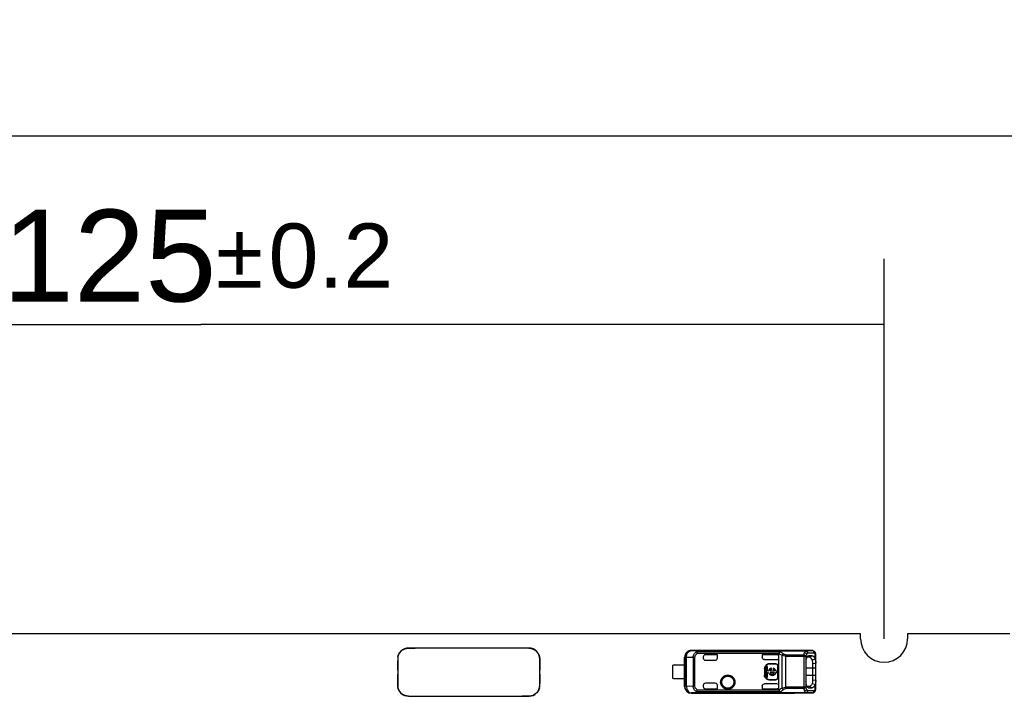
# Model space of a CAD drawing. Header units: millimetres. Extents: x 0 to 210, y 0 to 297.
# Tile 9 of 42: x 114 to 136, y 148 to 163. Entities that reach past the tile are written whole.
import ezdxf
from ezdxf.enums import TextEntityAlignment as Align

# ---------------------------------------------------------------- set-up
doc = ezdxf.new("R2010")
doc.units = ezdxf.units.MM
doc.header["$LTSCALE"] = 19.36
doc.layers.get('0').update_dxf_attribs({"linetype": 'CONTINUOUS'})
doc.layers.add('Z_DIM_2D', color=7, linetype='CONTINUOUS')
doc.styles.add('TEXTSTYLE_3', font='helveticaneueltw1g-ltcn.otf')
doc.styles.add('TEXTSTYLE_4', font='gdt', dxfattribs={"width": 0.7})
doc.dimstyles.new('DIMSTYLE_1', dxfattribs={"dimtxt": 2.1, "dimasz": 3.5, "dimexe": 1.5, "dimexo": 0, "dimgap": 0.525, "dimtad": 1, "dimdec": 3, "dimlfac": 4, "dimdsep": 46, "dimtxsty": 'TEXTSTYLE_3', "dimblk": '_FILLED', "dimblk1": '_FILLED', "dimblk2": '_FILLED', "dimcen": 0.09, "dimclrt": 5, "dimazin": 2, "dimtol": 1, "dimtp": 0.2, "dimtm": 0.2, "dimtfac": 1, "dimtdec": 3, "dimtofl": 0, "dimtmove": 0, "dimatfit": 3, "dimldrblk": '_FILLED', "dimfxl": 0, "dimtolj": 1, "dimarcsym": 0})
doc.dimstyles.new('DIMSTYLE_5', dxfattribs={"dimtxt": 2.1, "dimasz": 3.5, "dimexe": 1.5, "dimexo": 0, "dimgap": 0.525, "dimtad": 1, "dimdec": 3, "dimlfac": 4, "dimdsep": 46, "dimtxsty": 'TEXTSTYLE_3', "dimblk": '_FILLED', "dimblk1": '_FILLED', "dimblk2": '_FILLED', "dimcen": 0.09, "dimclrt": 5, "dimazin": 2, "dimtol": 1, "dimtp": 0.3, "dimtm": 0.3, "dimtfac": 1, "dimtdec": 3, "dimtofl": 0, "dimtmove": 0, "dimatfit": 3, "dimldrblk": '_FILLED', "dimfxl": 0, "dimtolj": 1, "dimarcsym": 0})

# ---------------------------------------------------------------- blocks, each defined once
blk = doc.blocks.new('*D4')
at = {"layer": 'Z_DIM_2D', "color": 2, "linetype": 'Continuous', "transparency": 16777216}
for p, q in [((102.175, 148.923), (102.175, 157.61)), ((133.425, 148.923), (133.425, 157.61)), ((102.175, 156.11), (117.8, 156.11)), ((133.425, 156.11), (117.8, 156.11))]:
    blk.add_line(p, q, dxfattribs=at)
at = {"layer": 'Z_DIM_2D', "color": 5, "linetype": 'Continuous', "transparency": 16777216}
for s, height, style, p in [('125', 2.1, 'TEXTSTYLE_3', (115.708, 156.635)), ('`', 1.47, 'TEXTSTYLE_4', (118.682, 156.95)), ('0.2', 1.47, 'TEXTSTYLE_3', (120.773, 156.95))]:
    blk.add_text(s, height=height, dxfattribs=dict(at, style=style)).set_placement(p, align=Align.CENTER)
blk = doc.blocks.new('_FILLED')
at = {"color": 0, "linetype": 'ByBlock'}
blk.add_solid([(0, 0), (-1, 0.125), (-1, -0.125)], dxfattribs=at)
blk = doc.blocks.new('_NONE')
blk = doc.blocks.new('*D11')
at = {"layer": 'Z_DIM_2D', "color": 2, "linetype": 'Continuous', "transparency": 16777216}
for p, q in [((67.3, 148.298), (67.3, 161.917)), ((137.05, 148.298), (137.05, 161.917)), ((67.3, 160.417), (102.175, 160.417)), ((137.05, 160.417), (102.175, 160.417))]:
    blk.add_line(p, q, dxfattribs=at)
at = {"layer": 'Z_DIM_2D', "color": 5, "linetype": 'Continuous', "transparency": 16777216}
for s, height, style, p in [('279', 2.1, 'TEXTSTYLE_3', (102.809, 160.942)), ('`', 1.47, 'TEXTSTYLE_4', (105.782, 161.257)), ('0.3', 1.47, 'TEXTSTYLE_3', (107.873, 161.257))]:
    blk.add_text(s, height=height, dxfattribs=dict(at, style=style)).set_placement(p, align=Align.CENTER)

msp = doc.modelspace()

# ---------------------------------------------------------------- linework, layer by layer
at = {"color": 6, "linetype": 'Continuous'}
for p, q in [((102.71263, 149.04803), (132.88763, 149.04803)), ((132.88763, 148.92303), (132.88763, 149.04803)), ((133.96263, 149.04803), (136.30013, 149.04803)), ((133.96263, 149.04803), (133.96263, 148.92303)), ((125.30013, 148.71053), (122.70104, 148.71053)), ((131.37513, 148.65681), (129.01288, 148.65681)), ((129.01704, 148.65264), (129.01288, 148.65681)), ((129.18457, 148.6509), (131.63165, 148.6509)), ((131.77703, 148.65439), (131.37513, 148.65439)), ((131.3764, 148.6544), (131.37555, 148.65439)), ((128.86263, 147.83388), (128.86263, 148.50473)), ((128.86679, 148.50473), (128.86679, 147.83388)), ((129.28763, 148.50818), (129.28763, 148.48181)), ((129.61263, 148.55818), (129.33763, 148.55818)), ((129.33763, 148.43181), (129.56262, 148.43181)), ((129.61263, 148.48181), (129.61263, 148.55818)), ((130.97096, 148.55818), (130.63763, 148.55818)), ((130.63763, 148.55818), (130.63763, 148.49687)), ((130.68765, 148.44684), (130.97096, 148.44684)), ((131.02096, 147.75986), (131.02096, 148.57876)), ((131.6639, 148.50966), (131.70562, 148.51003)), ((131.67945, 148.6021), (131.82404, 148.60352)), ((131.68804, 148.53404), (131.69439, 148.53528)), ((131.77619, 148.5356), (131.69433, 148.53495)), ((131.84749, 148.45667), (131.77687, 148.43832)), ((131.83984, 148.62559), (131.83416, 148.6313)), ((131.84802, 148.61472), (131.83984, 148.62559)), ((131.86263, 148.55539), (131.86254, 148.56112)), ((131.86263, 147.78314), (131.86263, 148.55547)), ((128.58763, 148.31306), (128.58763, 148.02556)), ((128.62513, 148.32556), (128.86317, 148.32556)), ((130.68935, 148.24431), (130.68935, 148.09431)), ((130.69596, 148.24431), (130.69596, 148.09431)), ((130.75888, 148.29281), (130.72576, 148.29281)), ((130.72576, 148.29281), (130.72576, 148.04581)), ((130.75888, 148.18587), (130.75888, 148.29281)), ((130.78448, 148.18587), (130.75888, 148.18587)), ((130.94596, 148.35092), (130.79596, 148.35092)), ((130.94596, 148.34431), (130.79596, 148.34431)), ((130.9188, 148.18587), (130.81553, 148.18587)), ((130.84647, 148.21943), (130.84647, 148.25105)), ((130.88785, 148.25105), (130.88785, 148.21943)), ((130.97576, 148.18587), (130.94985, 148.18587)), ((130.97576, 148.15274), (130.97576, 148.18587)), ((130.99596, 148.04431), (130.99596, 148.29431)), ((131.00258, 148.04431), (131.00258, 148.29431)), ((131.63865, 148.38184), (131.63865, 147.95683)), ((131.78768, 148.35825), (131.86254, 148.36846)), ((131.78777, 148.35825), (131.78773, 147.98034)), ((128.62513, 148.01306), (128.86301, 148.01306)), ((130.72576, 148.04581), (130.75888, 148.04581)), ((130.75888, 148.15274), (130.78448, 148.15274)), ((130.75888, 148.04581), (130.75888, 148.15274)), ((130.79596, 147.99431), (130.94596, 147.99431)), ((130.79596, 147.98769), (130.94596, 147.98769)), ((130.81553, 148.15274), (130.9188, 148.15274)), ((130.94985, 148.15274), (130.97576, 148.15274)), ((131.86255, 147.97013), (131.78764, 147.98036)), ((129.28763, 147.85681), (129.28763, 147.83043)), ((129.56262, 147.90681), (129.33763, 147.90681)), ((129.33763, 147.78043), (129.61263, 147.78043)), ((129.61263, 147.78043), (129.61263, 147.85681)), ((130.63763, 147.84175), (130.63763, 147.78043)), ((130.63763, 147.78043), (130.97091, 147.78043)), ((130.97096, 147.89177), (130.68765, 147.89177)), ((131.02096, 147.75986), (131.02132, 147.75525)), ((131.70561, 147.82859), (131.66427, 147.82896)), ((131.82404, 147.73509), (131.67944, 147.73651)), ((131.69457, 147.80331), (131.68849, 147.80444)), ((131.68892, 147.80564), (131.69436, 147.80367)), ((131.69436, 147.80367), (131.77632, 147.803)), ((131.77692, 147.90046), (131.84753, 147.88211)), ((131.86111, 147.76088), (131.86246, 147.77531)), ((131.86246, 147.77531), (131.86263, 147.78316)), ((122.55013, 147.61053), (125.14921, 147.61053)), ((129.0128, 147.68181), (131.37513, 147.68181)), ((131.63166, 147.68771), (129.18457, 147.68771)), ((131.37513, 147.68423), (131.77702, 147.68423)), ((131.63166, 147.68799), (131.63166, 147.68771)), ((131.83414, 147.70731), (131.83865, 147.71174))]:
    msp.add_line(p, q, dxfattribs=at)
at = {"color": 7, "linetype": 'Continuous'}
for p, q in [((122.70104, 148.71053), (122.55013, 148.71053)), ((131.6328, 148.6508), (131.63072, 148.65061)), ((131.6334, 148.64784), (131.63167, 148.6495)), ((131.63918, 148.64829), (131.64222, 148.64749)), ((131.64222, 148.64749), (131.6446, 148.64661)), ((131.6446, 148.64661), (131.6477, 148.64533)), ((122.30013, 148.46053), (122.30013, 147.86053)), ((125.55013, 147.86053), (125.55013, 148.46053)), ((125.14921, 147.61053), (125.30013, 147.61053))]:
    msp.add_line(p, q, dxfattribs=at)
at = {"color": 9, "linetype": 'Continuous'}
for p, q in [((129.01704, 148.65264), (129.18457, 148.6509)), ((129.18458, 148.6509), (129.18458, 148.64959)), ((129.18458, 148.64959), (131.63167, 148.64959)), ((131.63165, 148.6509), (131.77703, 148.65439)), ((128.86679, 148.50473), (128.86263, 148.50473)), ((128.86679, 148.50265), (129.09572, 148.50104)), ((128.90187, 147.83677), (128.90187, 148.50184)), ((129.05742, 148.50184), (129.05742, 147.83677)), ((129.09572, 147.83758), (129.09572, 148.50104)), ((129.13119, 148.62465), (129.15262, 148.58336)), ((131.03584, 148.62815), (129.15262, 148.62815)), ((129.15262, 148.58336), (129.15262, 148.62815)), ((131.02132, 148.58336), (129.15262, 148.58336)), ((131.09167, 147.79603), (131.09167, 148.54259)), ((131.17664, 147.78396), (131.17664, 148.55465)), ((131.17664, 148.52322), (131.63359, 148.52321)), ((131.17666, 148.55465), (131.58661, 148.55465)), ((131.58661, 148.55465), (131.58661, 147.78396)), ((131.63359, 148.52321), (131.63359, 147.81539)), ((131.70562, 148.51003), (131.77619, 148.5356)), ((131.83415, 148.6313), (131.8342, 148.63126)), ((131.84758, 148.45594), (131.84758, 148.59425)), ((130.68935, 148.24431), (130.69596, 148.24431)), ((130.79596, 148.34431), (130.79596, 148.35092)), ((130.94596, 148.35092), (130.94596, 148.34431)), ((130.99596, 148.29431), (131.00258, 148.29431)), ((131.63865, 148.25681), (131.86263, 148.25681)), ((130.69596, 148.09431), (130.68935, 148.09431)), ((130.79596, 147.98769), (130.79596, 147.99431)), ((130.94596, 147.99431), (130.94596, 147.98769)), ((131.00258, 148.04431), (130.99596, 148.04431)), ((131.86263, 148.08181), (131.63865, 148.08181)), ((128.86263, 147.83388), (128.86679, 147.83388)), ((129.09572, 147.83758), (128.86679, 147.83596)), ((129.15262, 147.75526), (129.13119, 147.71397)), ((129.15262, 147.75525), (131.02132, 147.75525)), ((129.15262, 147.71046), (129.15262, 147.75525)), ((131.63359, 147.81539), (131.17664, 147.81539)), ((131.58661, 147.78396), (131.17665, 147.78396)), ((131.77632, 147.803), (131.70561, 147.82859)), ((131.84758, 147.74437), (131.84758, 147.88264)), ((129.0128, 147.68181), (129.01696, 147.68597)), ((129.18457, 147.68771), (129.01696, 147.68597)), ((131.03613, 147.71046), (129.15262, 147.71046)), ((131.63167, 147.68902), (129.18458, 147.68902)), ((129.18458, 147.68902), (129.18458, 147.68771)), ((131.63173, 147.68793), (131.63166, 147.68799)), ((131.77702, 147.68423), (131.63166, 147.68771)), ((131.83413, 147.7073), (131.83421, 147.70737))]:
    msp.add_line(p, q, dxfattribs=at)
at = {"color": 6, "linetype": 'Continuous'}
for points in [[(131.86254, 148.56112), (131.86139, 148.5757), (131.85875, 148.58949), (131.85434, 148.60256), (131.84802, 148.61472)], [(131.83865, 147.71174), (131.84709, 147.72243), (131.85361, 147.73438), (131.85824, 147.74725), (131.86111, 147.76088)], [(131.63209, 147.68779), (131.63314, 147.6878), (131.635, 147.68788), (131.6368, 147.68802), (131.63857, 147.68823), (131.6404, 147.68852), (131.64223, 147.68888), (131.64408, 147.68931), (131.64592, 147.68982), (131.64778, 147.69041), (131.64964, 147.69109), (131.65151, 147.69185), (131.65339, 147.69271), (131.65527, 147.69367), (131.65715, 147.69472), (131.65856, 147.69559)]]:
    msp.add_lwpolyline(points, dxfattribs=at)
at = {"color": 9, "linetype": 'Continuous'}
msp.add_lwpolyline([(131.63166, 147.68902), (131.63164, 147.68888), (131.63163, 147.68874), (131.63164, 147.68862), (131.63164, 147.68851), (131.63157, 147.6884), (131.63153, 147.68831), (131.63163, 147.68824), (131.63175, 147.68816), (131.63178, 147.68802), (131.63177, 147.68793), (131.63173, 147.68793)], dxfattribs=at)
for radius in [0.14645, 0.13807]:
    msp.add_circle((129.85013, 147.93181), radius, dxfattribs=at)
at = {"color": 6, "linetype": 'Continuous'}
for centre, radius, start, end in [((133.42513, 148.92303), 0.5375, 180, 360), ((131.77772, 148.57754), 0.07685, 82.65747, 89.953391), ((129.33763, 148.50818), 0.05001, 90.006822, 179.993527), ((129.33763, 148.48181), 0.05, 180, 270), ((130.97096, 148.50818), 0.05001, 0.006371, 89.993165), ((131.05054, 148.57879), 0.02957, 171.098582, 180.062471), ((128.62513, 148.26306), 0.0625, 90, 126.869898), ((130.7961, 148.2442), 0.10011, 90.077555, 179.921344), ((130.79605, 148.24424), 0.10668, 90.048173, 144.138921), ((130.86716, 148.16931), 0.08432, 104.204189, 168.672739), ((130.86716, 148.16931), 0.05423, 112.431983, 162.215345), ((130.86716, 148.16931), 0.08432, 11.327261, 75.795811), ((130.86716, 148.16931), 0.05423, 17.784655, 67.568017), ((130.94589, 148.29424), 0.05668, 0.069695, 89.930305), ((130.94596, 148.29431), 0.05, 0, 90), ((128.62513, 148.07556), 0.0625, 233.130102, 270), ((130.79605, 148.09437), 0.10668, 207.092865, 269.952035), ((130.79649, 148.09483), 0.10067, 215.878028, 224.7585), ((130.86716, 148.16931), 0.08432, 191.327261, 348.672739), ((130.86716, 148.16931), 0.05423, 197.784655, 342.215345), ((130.94589, 148.04438), 0.05668, 270.069695, 359.930305), ((130.94596, 148.04431), 0.05, 270, 360), ((129.01274, 147.83184), 0.15012, 180.014677, 187.537667), ((129.0168, 147.83597), 0.15001, 180.003333, 270.059829), ((129.33763, 147.85681), 0.05, 90, 180), ((129.33763, 147.83044), 0.05001, 180.006473, 269.993178), ((130.97097, 147.83043), 0.05, 269.937882, 359.974477), ((130.97095, 147.84176), 0.05001, 0.008145, 89.983132), ((131.75399, 147.93247), 0.10603, 331.967632, 338.32644)]:
    msp.add_arc(centre, radius, start, end, dxfattribs=at)
at = {"color": 7, "linetype": 'Continuous'}
for centre, radius, start, end in [((122.55013, 148.46052), 0.25001, 90.01669, 179.998673), ((122.5705, 148.35202), 0.36001, 97.121527, 97.838288), ((125.30012, 148.46052), 0.25001, 0.001327, 89.998673), ((131.63152, 148.60694), 0.04397, 84.421576, 89.837122), ((131.52144, 148.64906), 0.11023, 0.277864, 0.885436), ((131.62818, 148.60699), 0.04274, 79.502402, 85.324416), ((131.62742, 148.60269), 0.04711, 75.539707, 79.538654), ((131.62672, 148.59996), 0.04993, 71.95277, 75.547179), ((131.62616, 148.59822), 0.05176, 69.134847, 71.959762), ((131.62571, 148.59705), 0.05301, 47.205116, 69.134082), ((131.62945, 148.60414), 0.04505, 62.694539, 66.10244), ((131.62797, 148.60138), 0.04819, 58.234685, 62.636245), ((131.62723, 148.59885), 0.05068, 44.034132, 52.387682), ((131.63068, 148.60263), 0.04555, 43.624955, 47.162648), ((125.6099, 148.36864), 3.31033, 178.86989, 179.086334), ((126.32974, 148.35393), 4.03032, 178.484599, 178.862634), ((128.05109, 148.30834), 5.75227, 178.212566, 178.484129), ((122.53121, 148.46287), 0.23094, 166.580864, 173.812519), ((125.30844, 148.46494), 0.24072, 41.170629, 43.122895), ((125.31529, 148.47085), 0.23168, 36.666121, 41.186044), ((125.32265, 148.47641), 0.22245, 33.618408, 36.649547), ((125.32052, 148.47508), 0.22496, 27.387547, 33.599193), ((124.84437, 148.41526), 0.70637, 2.055037, 2.471983), ((131.62547, 148.60074), 0.05318, 1.454774, 9.099052), ((129.63841, 148.15551), 7.33847, 179.578957, 180.336272), ((118.2127, 148.16554), 7.33762, 359.578893, 0.336328), ((123.0059, 147.9058), 0.70639, 182.054456, 182.472378), ((122.55013, 147.86054), 0.25001, 180.001327, 269.998673), ((122.52974, 147.84598), 0.22497, 207.387443, 213.599692), ((125.30012, 147.86054), 0.25001, 270.016694, 359.998673), ((125.31904, 147.85819), 0.23094, 346.580339, 353.811915), ((119.8018, 148.01268), 5.74964, 358.212041, 358.483754), ((121.52205, 147.96712), 4.02878, 358.484229, 358.86233), ((122.24137, 147.95241), 3.30932, 358.869586, 359.085997), ((122.52761, 147.84465), 0.22245, 213.618903, 216.64951), ((122.53497, 147.85021), 0.23168, 216.666088, 221.186295), ((122.54182, 147.85612), 0.24073, 221.170877, 223.123089), ((125.27975, 147.96902), 0.35999, 277.122662, 277.838048), ((131.6315, 147.73202), 0.04431, 270.192723, 292.477127), ((131.62165, 147.74361), 0.05735, 317.077623, 333.29499)]:
    msp.add_arc(centre, radius, start, end, dxfattribs=at)
at = {"color": 9, "linetype": 'Continuous'}
for centre, radius, start, end in [((129.0168, 148.50264), 0.15001, 89.905776, 179.994734), ((131.77689, 148.61008), 0.04431, 80.332749, 89.815779), ((131.80716, 148.60153), 0.04019, 42.113988, 52.685238), ((131.72322, 148.5421), 0.07427, 126.10874, 127.075701), ((131.62525, 147.74145), 0.05326, 310.698751, 316.145221), ((131.77689, 147.72854), 0.04431, 270.191762, 279.645622), ((131.80719, 147.73705), 0.04014, 307.740874, 312.162057)]:
    msp.add_arc(centre, radius, start, end, dxfattribs=at)
at = {"color": 6, "linetype": 'Continuous'}
for centre, major_axis, start_param, end_param in [((129.56262, 148.48181), (0.05001, 0), -1.57079633, 0), ((130.97096, 148.49685), (0, 0.05001), -3.14159265, -1.57079632), ((129.56262, 147.85681), (0.05001, 0), -0.00000029, 1.57079633)]:
    msp.add_ellipse(centre, major_axis=major_axis, ratio=0.9998477, start_param=start_param, end_param=end_param, dxfattribs=at)
at = {"color": 7, "linetype": 'Continuous'}
for points, knots in [([(122.30658, 148.51647), (122.31475, 148.55085), (122.34661, 148.61643), (122.40154, 148.66463), (122.43274, 148.68124)], [0, 0, 0, 0, 0.50002824, 1, 1, 1, 1]), ([(125.30012, 148.71053), (125.33432, 148.71), (125.40336, 148.6956), (125.46075, 148.65447), (125.48414, 148.62949)], [0, 0, 0, 0, 0.49988309, 1, 1, 1, 1]), ([(131.63072, 148.65061), (131.63105, 148.65062), (131.6318, 148.6506), (131.63176, 148.64981), (131.63197, 148.64972)], [0, 0, 0, 0, 0.59327712, 1, 1, 1, 1]), ([(131.63617, 148.6504), (131.63577, 148.65068), (131.63453, 148.65063), (131.63344, 148.65082), (131.6328, 148.6508)], [0, 0, 0, 0, 0.43511942, 1, 1, 1, 1]), ([(131.67865, 148.6009), (131.67434, 148.61111), (131.65805, 148.62705), (131.64131, 148.64058), (131.6334, 148.64784)], [0, 0, 0, 0, 0.50771251, 1, 1, 1, 1]), ([(131.63617, 148.6504), (131.63647, 148.65023), (131.63529, 148.65005), (131.63473, 148.6492), (131.63498, 148.64911)], [0, 0, 0, 0, 0.57000079, 1, 1, 1, 1]), ([(125.54368, 147.80459), (125.5355, 147.7702), (125.50364, 147.70463), (125.44871, 147.65642), (125.41751, 147.63982)], [0, 0, 0, 0, 0.50002827, 1, 1, 1, 1]), ([(122.55015, 147.61053), (122.51595, 147.61106), (122.4469, 147.62545), (122.38951, 147.66659), (122.36612, 147.69157)], [0, 0, 0, 0, 0.4998835, 1, 1, 1, 1]), ([(131.63207, 147.68779), (131.63294, 147.68779), (131.63853, 147.6886), (131.64403, 147.68982), (131.64857, 147.69124)], [0, 0, 0, 0, 0.15491287, 1, 1, 1, 1]), ([(131.65856, 147.69559), (131.65919, 147.69599), (131.66122, 147.69741), (131.66298, 147.69944), (131.66351, 147.7011)], [0, 0, 0, 0, 0.30015417, 1, 1, 1, 1]), ([(131.66351, 147.7011), (131.66369, 147.70165), (131.6639, 147.70282), (131.66377, 147.704), (131.66364, 147.70457)], [0, 0, 0, 0, 0.49726213, 1, 1, 1, 1])]:
    msp.add_open_spline(points, degree=3, knots=knots, dxfattribs=at)
for points in [[(122.43274, 148.68124), (122.46004, 148.69578), (122.49076, 148.70445), (122.52141, 148.70867)], [(122.52587, 148.70925), (122.54659, 148.71184), (122.56753, 148.71263), (122.58841, 148.7127)], [(122.58841, 148.7127), (122.62597, 148.71281), (122.66353, 148.71194), (122.70106, 148.71053)], [(131.63498, 148.64911), (131.63631, 148.6486), (131.63778, 148.64857), (131.63918, 148.64829)], [(131.63579, 148.65069), (131.64417, 148.64988), (131.65258, 148.64646), (131.65923, 148.64131)], [(131.65923, 148.64131), (131.66904, 148.63371), (131.67602, 148.6214), (131.67798, 148.60915)], [(122.3002, 148.31142), (122.29981, 148.34808), (122.29941, 148.38476), (122.29999, 148.42142)], [(125.52027, 148.57857), (125.53553, 148.54911), (125.54358, 148.51574), (125.54729, 148.48278)], [(125.54729, 148.48278), (125.54868, 148.47047), (125.54955, 148.4581), (125.55009, 148.44573)], [(125.55029, 148.44059), (125.55155, 148.40541), (125.55054, 148.37018), (125.55008, 148.33498)], [(122.30014, 148.20944), (122.3004, 148.24343), (122.30056, 148.27743), (122.3002, 148.31142)], [(125.55008, 148.33498), (125.54951, 148.29286), (125.54996, 148.25073), (125.55019, 148.20861)], [(122.29996, 147.88048), (122.2987, 147.91565), (122.29971, 147.95088), (122.30018, 147.98608)], [(122.30018, 147.98608), (122.30074, 148.0282), (122.3003, 148.07032), (122.30007, 148.11245)], [(125.55012, 148.11161), (125.54985, 148.07762), (125.54969, 148.04363), (125.55005, 148.00964)], [(125.55005, 148.00964), (125.55045, 147.97297), (125.55085, 147.93629), (125.55026, 147.89962)], [(122.30296, 147.83828), (122.30158, 147.85059), (122.3007, 147.86296), (122.30017, 147.87533)], [(122.32999, 147.74249), (122.31472, 147.77195), (122.30668, 147.80531), (122.30296, 147.83828)], [(131.67863, 147.73652), (131.67831, 147.72366), (131.67266, 147.71004), (131.66348, 147.70103)], [(131.67661, 147.72715), (131.67758, 147.73039), (131.67826, 147.73374), (131.6786, 147.73711)], [(125.26184, 147.60836), (125.22431, 147.60825), (125.18678, 147.60911), (125.14928, 147.61053)], [(125.32439, 147.61181), (125.30367, 147.60922), (125.28272, 147.60843), (125.26184, 147.60836)], [(125.41751, 147.63982), (125.3902, 147.62528), (125.35949, 147.61661), (125.32885, 147.61239)], [(131.66348, 147.70103), (131.65923, 147.69685), (131.6541, 147.6934), (131.64859, 147.69112)], [(131.67289, 147.71783), (131.67439, 147.72082), (131.67564, 147.72395), (131.67661, 147.72715)]]:
    msp.add_open_spline(points, degree=3, dxfattribs=at)
at = {"color": 6, "linetype": 'Continuous'}
for points, knots in [([(129.0136, 148.65681), (128.97519, 148.65687), (128.89491, 148.62539), (128.86263, 148.54523), (128.86263, 148.50681)], [0, 0, 0, 0, 0.4999944, 1, 1, 1, 1]), ([(129.14955, 148.64394), (129.15171, 148.64516), (129.16282, 148.64982), (129.17507, 148.65088), (129.18457, 148.6509)], [0, 0, 0, 0, 0.2070594, 1, 1, 1, 1]), ([(131.83421, 148.63126), (131.82462, 148.63997), (131.80908, 148.64944), (131.79198, 148.65319), (131.78754, 148.65377)], [0, 0, 0, 0, 0.74308042, 1, 1, 1, 1]), ([(131.03584, 148.62815), (131.03408, 148.62578), (131.02647, 148.61183), (131.02332, 148.59603), (131.02132, 148.58336)], [0, 0, 0, 0, 0.187046, 1, 1, 1, 1]), ([(131.63851, 148.38203), (131.63862, 148.39201), (131.64021, 148.42835), (131.64589, 148.46495), (131.65482, 148.48984)], [0, 0, 0, 0, 0.27409158, 1, 1, 1, 1]), ([(131.66015, 148.50273), (131.66108, 148.50469), (131.66463, 148.51169), (131.66893, 148.51836), (131.67261, 148.52267)], [0, 0, 0, 0, 0.27682192, 1, 1, 1, 1]), ([(131.67261, 148.52267), (131.67379, 148.52406), (131.67817, 148.52875), (131.68367, 148.53257), (131.68804, 148.53405)], [0, 0, 0, 0, 0.2830325, 1, 1, 1, 1]), ([(131.70577, 148.51002), (131.71245, 148.51008), (131.73156, 148.50515), (131.75791, 148.47899), (131.77069, 148.45278), (131.77704, 148.43733)], [0, 0, 0, 0, 0.1871877, 0.53146382, 1, 1, 1, 1]), ([(131.77645, 148.53528), (131.78311, 148.53543), (131.80276, 148.5298), (131.8284, 148.50056), (131.84141, 148.47274), (131.84758, 148.45594)], [0, 0, 0, 0, 0.17842139, 0.52071129, 1, 1, 1, 1]), ([(131.77704, 148.43733), (131.77927, 148.43168), (131.78681, 148.40594), (131.78782, 148.37888), (131.78777, 148.35825)], [0, 0, 0, 0, 0.22756218, 1, 1, 1, 1]), ([(131.85241, 148.44556), (131.85455, 148.44025), (131.8619, 148.4151), (131.86262, 148.38866), (131.86263, 148.36831)], [0, 0, 0, 0, 0.21975154, 1, 1, 1, 1]), ([(129.68588, 147.93181), (129.68588, 147.97364), (129.72163, 148.0603), (129.80829, 148.09605), (129.85013, 148.09605)], [0, 0, 0, 0, 0.49998874, 1, 1, 1, 1]), ([(129.85013, 148.09605), (129.89196, 148.09605), (129.97862, 148.0603), (130.01437, 147.97364), (130.01437, 147.93181)], [0, 0, 0, 0, 0.49998874, 1, 1, 1, 1]), ([(131.78773, 147.98034), (131.78765, 147.97308), (131.78662, 147.9465), (131.78309, 147.91971), (131.77705, 147.9013)], [0, 0, 0, 0, 0.27269326, 1, 1, 1, 1]), ([(131.86263, 147.97023), (131.86262, 147.96305), (131.86205, 147.93723), (131.85942, 147.91073), (131.85252, 147.89331)], [0, 0, 0, 0, 0.27726145, 1, 1, 1, 1]), ([(128.86392, 147.81215), (128.86856, 147.77709), (128.90485, 147.70794), (128.97824, 147.68177), (129.0136, 147.68181)], [0, 0, 0, 0, 0.50002577, 1, 1, 1, 1]), ([(128.90187, 147.83596), (128.90191, 147.81667), (128.90751, 147.77895), (128.93179, 147.72974), (128.9693, 147.69505), (129.00113, 147.68608), (129.0162, 147.68596)], [0, 0, 0, 0, 0.27964958, 0.54310948, 0.78150477, 1, 1, 1, 1]), ([(129.85013, 147.76756), (129.80829, 147.76756), (129.72164, 147.80331), (129.68588, 147.88997), (129.68588, 147.93181)], [0, 0, 0, 0, 0.49998874, 1, 1, 1, 1]), ([(130.01437, 147.93181), (130.01437, 147.88997), (129.97862, 147.80332), (129.89196, 147.76756), (129.85013, 147.76756)], [0, 0, 0, 0, 0.49998874, 1, 1, 1, 1]), ([(131.02132, 147.75525), (131.02274, 147.74625), (131.02621, 147.73087), (131.03213, 147.71584), (131.03613, 147.71046)], [0, 0, 0, 0, 0.57626039, 1, 1, 1, 1]), ([(131.64918, 147.86693), (131.64742, 147.87366), (131.64101, 147.90328), (131.63858, 147.9337), (131.63851, 147.95702)], [0, 0, 0, 0, 0.22983521, 1, 1, 1, 1]), ([(131.67338, 147.81572), (131.67213, 147.81714), (131.66685, 147.82376), (131.6626, 147.83116), (131.65976, 147.83708)], [0, 0, 0, 0, 0.22370315, 1, 1, 1, 1]), ([(131.6885, 147.80465), (131.68717, 147.80513), (131.68141, 147.80771), (131.6766, 147.81206), (131.67338, 147.81572)], [0, 0, 0, 0, 0.2242368, 1, 1, 1, 1]), ([(131.77705, 147.9013), (131.77264, 147.89048), (131.75884, 147.85989), (131.72885, 147.82839), (131.7057, 147.8286)], [0, 0, 0, 0, 0.33561149, 1, 1, 1, 1]), ([(131.84758, 147.88264), (131.84328, 147.87097), (131.8295, 147.83921), (131.80057, 147.80319), (131.77671, 147.80331)], [0, 0, 0, 0, 0.34274437, 1, 1, 1, 1]), ([(129.18453, 147.68771), (129.17214, 147.68776), (129.1495, 147.68921), (129.13496, 147.7064), (129.13119, 147.71397)], [0, 0, 0, 0, 0.59434305, 1, 1, 1, 1]), ([(131.60503, 147.7277), (131.60697, 147.7234), (131.61387, 147.70937), (131.62298, 147.69578), (131.63167, 147.68902)], [0, 0, 0, 0, 0.29988908, 1, 1, 1, 1]), ([(131.77773, 147.68421), (131.7821, 147.68421), (131.79908, 147.68564), (131.81533, 147.6929), (131.82554, 147.7003)], [0, 0, 0, 0, 0.25737031, 1, 1, 1, 1])]:
    msp.add_open_spline(points, degree=3, knots=knots, dxfattribs=at)
at = {"color": 9, "linetype": 'Continuous'}
for points, knots in [([(128.90187, 148.50265), (128.90196, 148.52195), (128.90765, 148.55969), (128.93208, 148.6089), (128.96973, 148.64359), (129.00166, 148.65254), (129.01677, 148.65265)], [0, 0, 0, 0, 0.27933378, 0.5426904, 0.78120522, 1, 1, 1, 1]), ([(129.13119, 148.62465), (129.13437, 148.63044), (129.1399, 148.63795), (129.14748, 148.64281), (129.14955, 148.64394)], [0, 0, 0, 0, 0.73729948, 1, 1, 1, 1]), ([(129.18458, 148.64959), (129.17557, 148.64904), (129.15815, 148.64877), (129.15312, 148.63331), (129.15262, 148.62815)], [0, 0, 0, 0, 0.63530163, 1, 1, 1, 1]), ([(131.63167, 148.64959), (131.63002, 148.64831), (131.62288, 148.6419), (131.61731, 148.63392), (131.61351, 148.62748)], [0, 0, 0, 0, 0.21814094, 1, 1, 1, 1]), ([(131.82404, 148.60352), (131.82419, 148.61511), (131.81677, 148.63878), (131.79532, 148.65189), (131.78433, 148.65376)], [0, 0, 0, 0, 0.50982998, 1, 1, 1, 1]), ([(129.05742, 148.50104), (129.05774, 148.5259), (129.07255, 148.57617), (129.11001, 148.61188), (129.13119, 148.62465)], [0, 0, 0, 0, 0.50140542, 1, 1, 1, 1]), ([(129.09572, 148.50104), (129.09578, 148.51824), (129.1095, 148.55293), (129.13737, 148.5751), (129.15262, 148.58336)], [0, 0, 0, 0, 0.49796006, 1, 1, 1, 1]), ([(131.11999, 148.57831), (131.11353, 148.58362), (131.08748, 148.60336), (131.05839, 148.61905), (131.03584, 148.62815)], [0, 0, 0, 0, 0.25572406, 1, 1, 1, 1]), ([(131.09166, 148.54259), (131.09654, 148.55326), (131.10554, 148.5662), (131.11712, 148.57622), (131.11999, 148.57831)], [0, 0, 0, 0, 0.76800927, 1, 1, 1, 1]), ([(131.17664, 148.52323), (131.16894, 148.5233), (131.1398, 148.5253), (131.11108, 148.53341), (131.09167, 148.54258)], [0, 0, 0, 0, 0.26412333, 1, 1, 1, 1]), ([(131.17666, 148.55465), (131.17111, 148.55462), (131.15031, 148.55741), (131.13173, 148.56867), (131.11999, 148.57831)], [0, 0, 0, 0, 0.2676694, 1, 1, 1, 1]), ([(131.60502, 148.61089), (131.60321, 148.60688), (131.59569, 148.58861), (131.59022, 148.56956), (131.58661, 148.55465)], [0, 0, 0, 0, 0.22280898, 1, 1, 1, 1]), ([(131.63359, 148.52321), (131.63212, 148.52691), (131.62108, 148.54314), (131.60166, 148.55196), (131.58661, 148.55464)], [0, 0, 0, 0, 0.20649819, 1, 1, 1, 1]), ([(131.60502, 148.61089), (131.61615, 148.60902), (131.63694, 148.59914), (131.64982, 148.57949), (131.652, 148.56916)], [0, 0, 0, 0, 0.51645361, 1, 1, 1, 1]), ([(131.652, 148.56916), (131.65022, 148.56591), (131.64277, 148.55115), (131.6372, 148.5355), (131.63359, 148.52321)], [0, 0, 0, 0, 0.22473631, 1, 1, 1, 1]), ([(131.67844, 148.60135), (131.67603, 148.59953), (131.66541, 148.59045), (131.65718, 148.57878), (131.652, 148.56916)], [0, 0, 0, 0, 0.21665607, 1, 1, 1, 1]), ([(131.84758, 148.59425), (131.84411, 148.59739), (131.83709, 148.60324), (131.82804, 148.60362), (131.82404, 148.60352)], [0, 0, 0, 0, 0.53932237, 1, 1, 1, 1]), ([(131.83699, 148.62846), (131.84301, 148.6218), (131.84807, 148.60955), (131.8479, 148.5974), (131.84757, 148.59426)], [0, 0, 0, 0, 0.74004827, 1, 1, 1, 1]), ([(131.86263, 148.55543), (131.86262, 148.56331), (131.86157, 148.57795), (131.85281, 148.59052), (131.84758, 148.59425)], [0, 0, 0, 0, 0.55095924, 1, 1, 1, 1]), ([(129.13119, 147.71397), (129.11002, 147.72674), (129.07256, 147.76245), (129.05774, 147.81272), (129.05742, 147.83758)], [0, 0, 0, 0, 0.49859047, 1, 1, 1, 1]), ([(129.15262, 147.75525), (129.13731, 147.76342), (129.1094, 147.78568), (129.09592, 147.82037), (129.09572, 147.83758)], [0, 0, 0, 0, 0.50195566, 1, 1, 1, 1]), ([(131.03613, 147.71046), (131.04354, 147.71349), (131.07328, 147.72685), (131.101, 147.74471), (131.11999, 147.7603)], [0, 0, 0, 0, 0.24585685, 1, 1, 1, 1]), ([(131.09167, 147.79603), (131.09787, 147.79881), (131.12489, 147.80971), (131.15428, 147.81537), (131.17664, 147.81539)], [0, 0, 0, 0, 0.23302047, 1, 1, 1, 1]), ([(131.09167, 147.79602), (131.09652, 147.78542), (131.1055, 147.77249), (131.11706, 147.76243), (131.11999, 147.7603)], [0, 0, 0, 0, 0.76277571, 1, 1, 1, 1]), ([(131.11999, 147.7603), (131.12371, 147.76337), (131.14013, 147.77572), (131.16082, 147.78398), (131.17665, 147.78396)], [0, 0, 0, 0, 0.23352445, 1, 1, 1, 1]), ([(131.58661, 147.78396), (131.59185, 147.78489), (131.61005, 147.79014), (131.62847, 147.8025), (131.63359, 147.81539)], [0, 0, 0, 0, 0.27740925, 1, 1, 1, 1]), ([(131.58661, 147.78396), (131.58789, 147.77865), (131.59285, 147.75954), (131.59914, 147.74071), (131.60503, 147.7277)], [0, 0, 0, 0, 0.27675073, 1, 1, 1, 1]), ([(131.65201, 147.76944), (131.64983, 147.75911), (131.63695, 147.73945), (131.61616, 147.72957), (131.60503, 147.7277)], [0, 0, 0, 0, 0.48355623, 1, 1, 1, 1]), ([(131.63359, 147.81539), (131.63487, 147.81102), (131.63987, 147.79528), (131.64627, 147.77994), (131.65201, 147.76944)], [0, 0, 0, 0, 0.27541232, 1, 1, 1, 1]), ([(131.65201, 147.76944), (131.65399, 147.76576), (131.66135, 147.75345), (131.67123, 147.74251), (131.67944, 147.73651)], [0, 0, 0, 0, 0.29098891, 1, 1, 1, 1]), ([(131.78431, 147.68485), (131.79531, 147.68672), (131.81677, 147.69983), (131.8242, 147.7235), (131.82404, 147.73509)], [0, 0, 0, 0, 0.49016955, 1, 1, 1, 1]), ([(131.82404, 147.73509), (131.82804, 147.73499), (131.8371, 147.73537), (131.84412, 147.74123), (131.84758, 147.74437)], [0, 0, 0, 0, 0.46060986, 1, 1, 1, 1]), ([(131.83421, 147.70737), (131.84152, 147.71402), (131.84801, 147.72747), (131.84793, 147.74088), (131.84757, 147.74436)], [0, 0, 0, 0, 0.73879709, 1, 1, 1, 1]), ([(131.84758, 147.74438), (131.8528, 147.74813), (131.86155, 147.76067), (131.86262, 147.7753), (131.86263, 147.78316)], [0, 0, 0, 0, 0.44989696, 1, 1, 1, 1]), ([(129.18458, 147.68902), (129.18184, 147.68912), (129.1734, 147.68977), (129.16448, 147.69151), (129.15975, 147.69489)], [0, 0, 0, 0, 0.32051622, 1, 1, 1, 1])]:
    msp.add_open_spline(points, degree=3, knots=knots, dxfattribs=at)
at = {"color": 6, "linetype": 'Continuous'}
for points in [[(131.6786, 148.60151), (131.67756, 148.6134), (131.67194, 148.62546), (131.66366, 148.63407)], [(130.65228, 148.4615), (130.64326, 148.47052), (130.63783, 148.48411), (130.63763, 148.49687)], [(130.68765, 148.44684), (130.67489, 148.44684), (130.6613, 148.45247), (130.65228, 148.4615)], [(131.65482, 148.48984), (131.65639, 148.49421), (131.65816, 148.49853), (131.66015, 148.50273)], [(131.84758, 148.45594), (131.84936, 148.45257), (131.85099, 148.44911), (131.85241, 148.44556)], [(130.68935, 148.24431), (130.68935, 148.26618), (130.69677, 148.28901), (130.7096, 148.30674)], [(130.70104, 148.04585), (130.69347, 148.06064), (130.68935, 148.07769), (130.68935, 148.09431)], [(130.69596, 148.09431), (130.69596, 148.07382), (130.70292, 148.05244), (130.71492, 148.03583)], [(130.72501, 148.02395), (130.74305, 148.00575), (130.77033, 147.99431), (130.79596, 147.99431)], [(130.63763, 147.84175), (130.63771, 147.85451), (130.64326, 147.86809), (130.65228, 147.87712)], [(130.65228, 147.87712), (130.6613, 147.88614), (130.67489, 147.89177), (130.68765, 147.89177)], [(131.65397, 147.85112), (131.65214, 147.85631), (131.65057, 147.8616), (131.64918, 147.86693)], [(131.65976, 147.83708), (131.65757, 147.84165), (131.65565, 147.84635), (131.65397, 147.85112)], [(131.82554, 147.7003), (131.82856, 147.70249), (131.83145, 147.70486), (131.83421, 147.70737)]]:
    msp.add_open_spline(points, degree=3, dxfattribs=at)
at = {"color": 9, "linetype": 'Continuous'}
for points in [[(131.80568, 148.64201), (131.81475, 148.642), (131.82431, 148.63899), (131.83152, 148.63349)], [(129.15262, 148.62815), (129.14539, 148.62845), (129.13794, 148.62727), (129.13119, 148.62465)], [(131.02096, 148.57876), (131.04571, 148.56936), (131.0697, 148.55736), (131.09167, 148.54259)], [(131.61351, 148.62748), (131.61036, 148.62213), (131.60757, 148.61655), (131.60502, 148.61089)], [(131.09167, 147.79602), (131.0697, 147.78124), (131.04571, 147.76925), (131.02097, 147.75985)], [(129.13119, 147.71397), (129.13794, 147.71134), (129.14539, 147.71016), (129.15262, 147.71046)], [(129.15975, 147.69489), (129.15531, 147.69848), (129.15331, 147.70479), (129.15262, 147.71046)], [(131.63167, 147.68902), (131.64189, 147.68981), (131.6522, 147.69439), (131.65997, 147.70107)], [(131.80565, 147.69661), (131.81483, 147.69661), (131.82451, 147.6997), (131.83176, 147.70531)]]:
    msp.add_open_spline(points, degree=3, dxfattribs=at)

# ---------------------------------------------------------------- dimensions: what is measured, and where the dimension line sits
at = {"layer": 'Z_DIM_2D', "color": 2, "linetype": 'Continuous'}
for base, p1, p2, dimstyle, picture, middle in [((137.05013, 160.41725), (67.30013, 148.29803), (137.05013, 148.29803), 'DIMSTYLE_5', '*D11', (104.90021, 160.41725)), ((133.42513, 156.10987), (102.17513, 148.92303), (133.42513, 148.92303), 'DIMSTYLE_1', '*D4', (117.80013, 156.10987))]:
    dim = msp.add_linear_dim(base=base, p1=p1, p2=p2, dimstyle=dimstyle, override={"dimblk1": 'NONE', "dimblk2": 'NONE', "dimsah": 1}, dxfattribs=at)
    dim.commit()
    dim.dimension.update_dxf_attribs({"geometry": picture, "text_midpoint": middle, "dimtype": 160})

doc.saveas('drawing.dxf')
